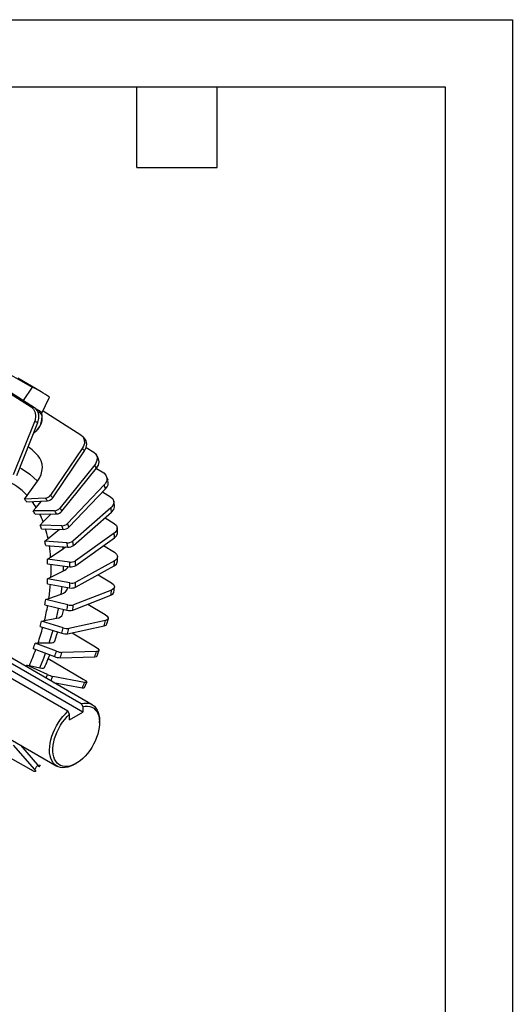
# Model space of a CAD drawing. Header units: inches. Extents: x 0 to 99, y 0 to 76.5.
# Tile 13 of 13: x 82.5 to 99, y 43.5 to 76.5. Entities that reach past the tile are written whole.
import ezdxf

# ---------------------------------------------------------------- set-up
doc = ezdxf.new("R2010")
doc.units = ezdxf.units.IN
doc.header["$LTSCALE"] = 9
doc.header["$MEASUREMENT"] = 0
doc.layers.add('TEXT', color=140, linetype='Continuous', lineweight=25)

msp = doc.modelspace()

# ---------------------------------------------------------------- linework, layer by layer
at = {"color": 7, "linetype": 'Continuous'}
for p, q in [((0.0009, 76.5009), (99.0009, 76.5009)), ((99.0009, 76.5009), (99.0009, 0.0009))]:
    msp.add_line(p, q, dxfattribs=at)
for p, q in [((81.2758, 64.5302), (82.8555, 63.5279)), ((82.9702, 63.5031), (81.3905, 64.5054)), ((82.1096, 64.6407), (82.8891, 64.1907)), ((83.1933, 64.0364), (82.4138, 64.4864)), ((82.8891, 64.1907), (82.5888, 63.7451)), ((83.2081, 63.2934), (83.4797, 63.8496)), ((83.1957, 63.3627), (83.0122, 63.4687)), ((83.2598, 63.3993), (84.5268, 62.5948)), ((82.973, 63.0321), (82.2587, 61.2576)), ((82.3734, 61.2328), (83.0877, 63.0073)), ((84.5748, 62.1395), (83.5054, 60.5722)), ((83.5837, 60.4844), (84.653, 62.0517)), ((84.7099, 62.1715), (84.9601, 62.0131)), ((84.9902, 61.5827), (83.8295, 60.1425)), ((83.8918, 60.0347), (85.0525, 61.475)), ((85.0487, 61.4702), (85.2943, 61.3154)), ((82.7228, 60.5636), (83.0693, 61.0355)), ((85.4378, 61.069), (85.3902, 61.2001)), ((85.3107, 60.9147), (84.0801, 59.6263)), ((84.1254, 59.5004), (85.356, 60.7889)), ((82.6328, 60.4353), (82.7228, 60.5636)), ((83.3314, 60.4699), (82.6328, 60.4353)), ((82.711, 60.3475), (83.4097, 60.3821)), ((83.0276, 60.1606), (83.2108, 60.3723)), ((85.2544, 60.6825), (85.5236, 60.5139)), ((85.6546, 60.2291), (85.6272, 60.3757)), ((82.9301, 60.0428), (83.0276, 60.1606)), ((83.647, 60.052), (82.9301, 60.0428)), ((85.5307, 60.1472), (84.2528, 59.0326)), ((82.9924, 59.9351), (83.7093, 59.9442)), ((83.2635, 59.6764), (83.5359, 59.942)), ((84.2803, 58.8909), (85.5582, 60.0055)), ((85.3376, 59.8131), (85.6439, 59.6226)), ((83.1601, 59.5712), (83.2635, 59.6764)), ((83.8911, 59.5499), (83.1601, 59.5712)), ((83.2055, 59.4453), (83.9364, 59.424)), ((83.4262, 59.1194), (83.8068, 59.4278)), ((83.3189, 59.0285), (83.4262, 59.1194)), ((85.6464, 59.2937), (84.3445, 58.372)), ((84.3538, 58.2169), (85.6556, 59.1387)), ((84.0594, 58.9724), (83.3189, 59.0285)), ((83.3465, 58.8868), (84.0869, 58.8307)), ((83.5129, 58.4994), (83.9309, 58.7728)), ((83.9309, 58.7728), (83.924, 58.843)), ((83.9309, 58.7728), (84.0134, 58.8362)), ((85.291, 58.8805), (85.6531, 58.6573)), ((83.4037, 58.4244), (83.5129, 58.4994)), ((84.1489, 58.3296), (83.4037, 58.4244)), ((83.4129, 58.2694), (84.1582, 58.1746)), ((83.9401, 58.0366), (83.9438, 58.2018)), ((84.3445, 57.4902), (85.6464, 58.2035)), ((85.6556, 58.3692), (84.3538, 57.656)), ((83.4129, 57.7695), (83.5221, 57.8273)), ((84.1582, 57.6329), (83.4129, 57.7695)), ((83.5221, 57.8273), (83.9401, 58.0366)), ((85.1051, 57.907), (85.5511, 57.6349)), ((83.4037, 57.6038), (84.1489, 57.4672)), ((83.8643, 57.2564), (83.8973, 57.5133)), ((84.0851, 57.4559), (84.0882, 57.4784)), ((85.6296, 57.3108), (85.6569, 57.4853)), ((83.3465, 57.0753), (83.4537, 57.1149)), ((84.0869, 56.8945), (83.3465, 57.0753)), ((83.4537, 57.1149), (83.8643, 57.2564)), ((84.2528, 56.7237), (85.5307, 57.2165)), ((85.5582, 57.39), (84.2803, 56.8971)), ((83.3189, 56.9019), (84.0594, 56.7211)), ((84.7638, 56.9207), (85.3396, 56.5734)), ((83.3088, 56.3748), (83.7048, 56.4459)), ((85.4023, 56.2561), (85.4482, 56.435)), ((83.1601, 56.1759), (83.8911, 55.9493)), ((83.2055, 56.354), (83.3088, 56.3748)), ((83.9364, 56.1274), (83.2055, 56.354)), ((84.0801, 55.9306), (85.3107, 56.195)), ((85.356, 56.3731), (84.1254, 56.1088)), ((84.9087, 53.5525), (80.8066, 55.9206)), ((84.2308, 55.963), (85.0224, 55.4914)), ((82.9301, 55.4385), (83.647, 55.1653)), ((82.9924, 55.6182), (83.0899, 55.6198)), ((83.7093, 55.345), (82.9924, 55.6182)), ((83.0899, 55.6198), (83.4645, 55.6195)), ((81.5558, 55.3077), (84.5362, 53.5871)), ((83.4352, 55.096), (84.605, 54.4078)), ((83.8295, 55.1251), (84.9902, 55.1569)), ((85.0525, 55.3366), (83.8918, 55.3048)), ((84.0939, 53.3318), (81.1136, 55.0524)), ((84.5918, 53.3), (81.5558, 55.0527)), ((82.711, 54.881), (82.801, 54.8634)), ((83.4097, 54.5612), (82.711, 54.881)), ((82.801, 54.8634), (83.1475, 54.7915)), ((84.653, 54.2986), (83.5837, 54.4994)), ((83.6116, 54.3013), (84.5748, 54.1205)), ((79.6192, 53.8637), (83.7213, 51.4956)), ((84.5362, 53.5871), (84.5918, 53.4882)), ((84.5918, 53.4882), (84.5918, 53.3)), ((84.1496, 53.2329), (84.0939, 53.3318)), ((84.1496, 53.0448), (84.5918, 53.3)), ((84.1496, 53.0448), (84.1496, 53.2329)), ((85.1547, 52.9445), (85.1547, 53.0088)), ((82.2587, 52.1964), (82.973, 51.3785)), ((83.0877, 51.5358), (82.514, 52.1926)), ((82.8555, 51.367), (81.6757, 52.0355)), ((83.1653, 51.5348), (83.1208, 51.4721)), ((84.3152, 51.5545), (84.3708, 51.5867))]:
    msp.add_line(p, q)
at = {"flags": 128}
for points in [[(82.8555, 63.5279), (82.9364, 63.4509), (82.9892, 63.3431), (83.0082, 63.2166), (82.991, 63.0858), (82.973, 63.0321)], [(83.0877, 63.0073), (83.1199, 63.1354), (83.1164, 63.2656), (83.0776, 63.383), (83.0077, 63.4745), (82.9702, 63.5031)], [(83.0757, 63.3607), (83.1419, 63.3582), (83.1957, 63.3627)], [(83.0757, 63.3607), (83.1075, 63.3545), (83.1362, 63.342), (83.1614, 63.3234), (83.1827, 63.2989), (83.1996, 63.2691), (83.2119, 63.2344), (83.2193, 63.1954), (83.2218, 63.1528)], [(83.1957, 63.3627), (83.2147, 63.2563), (83.2218, 63.1528)], [(83.2218, 63.1528), (83.215, 63.0593), (83.1957, 62.973)], [(83.0757, 62.7761), (82.9957, 62.6892), (82.9404, 62.6413)], [(83.1957, 62.973), (83.1431, 62.873), (83.0757, 62.7761)], [(84.5268, 62.5948), (84.6027, 62.5206), (84.643, 62.4201), (84.6432, 62.3046), (84.6032, 62.1871), (84.5748, 62.1395)], [(84.6613, 62.4567), (84.6159, 62.5103), (84.5771, 62.5514)], [(84.653, 62.0517), (84.7091, 62.166), (84.7264, 62.284), (84.7029, 62.3924), (84.6587, 62.4548)], [(83.0693, 61.0355), (83.1378, 61.1437), (83.1903, 61.2612), (83.2224, 61.3781), (83.2349, 61.4978), (83.2269, 61.6102), (83.1981, 61.7185), (83.1509, 61.8136), (83.0922, 61.8879)], [(84.9601, 62.0131), (85.0347, 61.9407), (85.0718, 61.8447), (85.0672, 61.736), (85.0213, 61.6266), (84.9902, 61.5827)], [(85.1062, 61.8169), (85.0942, 61.8394), (85.0395, 61.9307)], [(85.0525, 61.475), (85.1147, 61.5807), (85.1374, 61.6913), (85.1179, 61.7942), (85.1031, 61.815)], [(82.4775, 61.4915), (82.5364, 61.4628), (82.817, 61.2698), (83.0693, 61.0355)], [(85.2943, 61.3154), (85.368, 61.2451), (85.4026, 61.1545), (85.3943, 61.0537), (85.3439, 60.9542), (85.3107, 60.9147)], [(85.5236, 60.5139), (85.5966, 60.446), (85.6296, 60.3615), (85.6187, 60.27), (85.5653, 60.1816), (85.5307, 60.1472)], [(85.5582, 60.0055), (85.6283, 60.0894), (85.6578, 60.1809), (85.6502, 60.2283)], [(85.6439, 59.6226), (85.7166, 59.5575), (85.7487, 59.4798), (85.7366, 59.3984), (85.6816, 59.3224), (85.6464, 59.2937)], [(85.758, 59.3129), (85.7536, 59.4097), (85.7488, 59.4712)], [(85.6556, 59.1387), (85.7273, 59.2096), (85.7582, 59.2898), (85.7544, 59.3126)], [(85.6531, 58.6573), (85.7258, 58.5951), (85.7579, 58.5248), (85.7458, 58.4544), (85.6909, 58.3918), (85.6556, 58.3692)], [(85.7492, 58.3351), (85.752, 58.3726), (85.758, 58.5027)], [(85.6464, 58.2035), (85.718, 58.2605), (85.749, 58.3284), (85.7477, 58.3351)], [(83.8643, 57.2564), (83.948, 57.2925), (84.0136, 57.3367), (84.059, 57.3878), (84.0833, 57.4443), (84.0837, 57.4561)], [(85.5511, 57.6349), (85.6241, 57.5757), (85.6571, 57.5132), (85.6462, 57.4545), (85.5928, 57.4061), (85.5582, 57.39)], [(85.5307, 57.2165), (85.6008, 57.2587), (85.6288, 57.3109)], [(83.7048, 56.4459), (83.7771, 56.7661), (83.7814, 56.789)], [(83.9106, 56.574), (83.9328, 56.6632), (83.9515, 56.7474)], [(83.7048, 56.4459), (83.7853, 56.4664), (83.8477, 56.4954), (83.8902, 56.5321), (83.9109, 56.5739)], [(85.3396, 56.5734), (85.4133, 56.5173), (85.4479, 56.4629), (85.4396, 56.4162), (85.3892, 56.3826), (85.356, 56.3731)], [(85.3107, 56.195), (85.3776, 56.2218), (85.4, 56.2568)], [(83.4645, 55.6195), (83.568, 55.9442), (83.5954, 56.0409)], [(83.6515, 55.6833), (83.723, 55.9015), (83.7506, 55.9928)], [(83.4645, 55.6195), (83.5401, 55.624), (83.5979, 55.6374), (83.636, 55.6595), (83.6501, 55.6838)], [(85.0224, 55.4914), (85.0971, 55.4385), (85.1342, 55.3923), (85.1295, 55.3579), (85.0836, 55.3392), (85.0525, 55.3366)], [(83.1475, 54.7915), (83.2805, 55.1151), (83.3428, 55.2813)], [(84.9902, 55.1569), (85.0524, 55.1681), (85.0696, 55.1895)], [(85.0728, 55.1883), (85.1328, 55.3592), (85.1359, 55.3685)], [(83.1475, 54.7915), (83.2169, 54.78), (83.2686, 54.778), (83.3009, 54.7855), (83.3095, 54.7972)], [(84.5748, 54.1205), (84.6308, 54.1161), (84.6432, 54.1265)], [(84.605, 54.4078), (84.681, 54.3582), (84.7213, 54.3202), (84.7214, 54.2981), (84.6815, 54.2944), (84.653, 54.2986)], [(84.6469, 54.1248), (84.7254, 54.3022), (84.7257, 54.303)], [(84.5918, 53.4882), (84.6745, 53.5019), (84.7534, 53.503), (84.8274, 53.4914), (84.8958, 53.4674), (84.9576, 53.431), (85.012, 53.383), (85.0584, 53.3237), (85.0962, 53.2541), (85.1248, 53.1749), (85.1441, 53.0871), (85.1536, 52.9919), (85.1534, 52.8904), (85.1433, 52.7839), (85.1236, 52.6738), (85.0944, 52.5614), (85.0561, 52.4481), (85.0093, 52.3353), (84.9545, 52.2246), (84.8923, 52.1172), (84.8237, 52.0144), (84.7493, 51.9177), (84.6702, 51.8281), (84.5874, 51.7469), (84.5018, 51.675), (84.4146, 51.6133), (84.3268, 51.5627), (84.2396, 51.5237), (84.1541, 51.4968), (84.0712, 51.4823), (83.9921, 51.4806), (83.9178, 51.4915), (83.8491, 51.5149), (83.787, 51.5506), (83.7321, 51.598), (83.6853, 51.6567), (83.6471, 51.7258), (83.6179, 51.8046), (83.5981, 51.8919), (83.5881, 51.9868), (83.5878, 52.0879), (83.5974, 52.1942), (83.6166, 52.3042), (83.6453, 52.4165), (83.6831, 52.5298), (83.7294, 52.6426), (83.7839, 52.7535), (83.8456, 52.8611), (83.914, 52.9641), (83.9881, 53.0612), (84.0669, 53.1512), (84.1496, 53.2329)], [(84.5362, 53.5871), (84.6226, 53.6039), (84.7054, 53.6079), (84.7836, 53.5992), (84.8563, 53.5779), (84.9226, 53.5441), (84.9818, 53.4984), (85.0331, 53.4412), (85.076, 53.3732), (85.11, 53.2952), (85.1346, 53.2082), (85.1496, 53.1131), (85.1547, 53.0111), (85.1547, 53.0088)], [(84.3152, 51.5545), (84.2695, 51.5296), (84.179, 51.4887), (84.0901, 51.46), (84.0038, 51.4438), (83.9212, 51.4403), (83.8432, 51.4496), (83.7708, 51.4715), (83.7047, 51.5058), (83.6459, 51.552), (83.5949, 51.6097), (83.5524, 51.6782), (83.5188, 51.7565), (83.4946, 51.8439), (83.4801, 51.9394), (83.4754, 52.0416), (83.4805, 52.1496), (83.4955, 52.262), (83.5201, 52.3774), (83.554, 52.4946), (83.5969, 52.6121), (83.6483, 52.7286), (83.7075, 52.8426), (83.7738, 52.953), (83.8465, 53.0583), (83.9247, 53.1573), (84.0075, 53.2488), (84.0939, 53.3318)], [(83.1174, 51.4745), (83.1229, 51.4775), (83.1057, 51.5135), (83.0877, 51.5358)], [(82.973, 51.3785), (83.0052, 51.3327), (83.0017, 51.311), (82.9628, 51.3158), (82.893, 51.3466), (82.8555, 51.367)]]:
    msp.add_lwpolyline(points, dxfattribs=at)
for centre, radius, start, end in [((81.6214, 61.3135), 3.144, 53.76859, 66.22066), ((82.2167, 60.2979), 3.2925, 76.77045, 78.81298), ((82.3634, 59.9374), 3.1541, 76.72565, 78.85779), ((82.588, 63.182), 0.6345, 320.22793, 357.36071), ((82.6416, 63.1166), 0.5517, 303.85739, 321.88438), ((81.2221, 60.214), 2.5105, 41.83042, 52.17893), ((82.2467, 59.9857), 3.1715, 40.65003, 42.77436), ((81.7653, 59.6453), 3.7621, 29.09989, 30.99564), ((81.1705, 59.1176), 2.1214, 42.97033, 67.94798), ((85.1802, 60.9901), 0.2672, 311.15756, 17.05642), ((80.9443, 59.2709), 4.6656, 18.98685, 20.62919), ((80.9912, 58.8933), 2.2522, 40.21639, 43.208), ((83.3147, 60.6975), 0.2283, 274.205, 326.68732), ((81.5834, 58.8331), 2.3947, 40.30541, 43.11898), ((83.3904, 60.6141), 0.2328, 274.75708, 326.13525), ((81.7082, 58.8914), 2.4607, 40.34313, 43.08126), ((80.8402, 58.8298), 2.5604, 31.31737, 36.72907), ((80.6494, 58.6516), 2.6715, 28.7129, 31.38264), ((83.6403, 60.2947), 0.2428, 271.57189, 321.17771), ((81.2199, 58.5761), 2.8406, 28.79234, 31.30319), ((81.3347, 58.6274), 2.9188, 28.826, 31.26953), ((79.7875, 58.9585), 5.865, 10.28428, 11.69428), ((80.3513, 58.5649), 3.1171, 20.89029, 26.19082), ((83.7017, 60.1888), 0.2447, 271.77753, 320.97207), ((80.0664, 58.3858), 3.313, 18.65157, 20.96446), ((79.6133, 58.3151), 3.8968, 11.9125, 16.84186), ((83.8972, 59.8068), 0.257, 268.64963, 315.37564), ((80.6001, 58.2934), 3.5227, 18.7204, 20.89563), ((83.9431, 59.6795), 0.2555, 268.50642, 315.51886), ((80.6977, 58.3369), 3.6197, 18.74957, 20.86647), ((78.3532, 58.782), 7.3111, 2.79606, 4.01339), ((79.245, 58.1639), 4.1647, 9.99643, 11.98213), ((78.6884, 58.1464), 4.8374, 4.18515, 8.71612), ((84.0809, 59.2438), 0.2723, 265.47948, 309.14172), ((79.7267, 58.0575), 4.4282, 10.05552, 11.92304), ((84.1102, 59.0963), 0.2667, 264.99036, 309.63083), ((79.8003, 58.0945), 4.5502, 10.08056, 11.898), ((78.2265, 58.0386), 5.1915, 2.54754, 4.26191), ((77.5747, 58.087), 5.9531, 357.50014, 1.6307), ((83.779, 58.4152), 0.4115, 293.04364, 325.11356), ((84.1889, 58.6179), 0.291, 262.11154, 302.33525), ((78.6438, 57.9243), 5.52, 2.59856, 4.21089), ((84.2006, 58.4515), 0.2801, 261.2951, 303.15169), ((78.6875, 57.9576), 5.6721, 2.62018, 4.18927), ((76.7475, 58.782), 8.9176, 356.28048, 357.34682), ((77.0864, 58.0386), 6.3323, 356.06278, 357.56452), ((76.389, 58.1576), 7.1412, 351.60456, 355.40618), ((77.4315, 57.9243), 6.733, 356.10747, 357.51982), ((84.2137, 57.7595), 0.2994, 257.51149, 295.91689), ((84.2207, 57.9435), 0.3168, 258.60768, 294.8207), ((77.4418, 57.9576), 6.9185, 356.12641, 357.50089), ((75.9234, 58.1639), 7.5024, 350.31609, 351.6573), ((75.1097, 58.9584), 10.5656, 350.51051, 351.46287), ((75.2378, 58.3427), 8.3074, 346.29681, 349.84997), ((76.1949, 58.0575), 7.9772, 350.356, 351.61738), ((84.179, 57.2393), 0.3569, 255.04054, 286.48262), ((76.1712, 58.0945), 8.197, 350.37292, 351.60047), ((84.1519, 57.0385), 0.3306, 253.75624, 287.76692), ((74.2289, 58.6002), 9.3488, 341.41004, 344.79342), ((74.846, 58.3857), 8.6028, 345.11512, 346.33936), ((75.0493, 58.2934), 9.1472, 345.15155, 346.30293), ((84.0716, 56.5313), 0.4259, 251.48626, 277.2509), ((74.994, 58.3369), 9.3993, 345.16699, 346.28749), ((73.5924, 59.2709), 12.1153, 345.29259, 346.16189), ((84.0224, 56.3132), 0.3869, 250.16061, 278.57655), ((73.9564, 58.6515), 9.5315, 340.30048, 341.44385), ((73.4563, 58.8675), 10.1665, 336.80555, 340.0942), ((75.5115, 58.2249), 8.5198, 336.27156, 339.39492), ((74.1034, 58.576), 10.1347, 340.3345, 341.40982), ((83.8443, 55.6267), 0.5018, 246.83985, 268.30403), ((83.9199, 55.8666), 0.5624, 248.00913, 267.13474), ((74.022, 58.6273), 10.414, 340.34892, 341.3954), ((72.3396, 59.6451), 13.4232, 340.46622, 341.2781), ((73.3761, 58.8756), 10.1537, 336.53875, 336.83276), ((73.4619, 58.8248), 10.823, 336.13872, 336.79973), ((83.8005, 55.3857), 0.9125, 244.64097, 256.25604), ((73.351, 58.8881), 11.1341, 335.96983, 336.78561), ((71.4657, 59.9853), 14.3611, 335.89717, 336.6733), ((71.4062, 59.9361), 14.3883, 323.50431, 324.27946)]:
    msp.add_arc(centre, radius, start, end)
at = {"layer": 'TEXT'}
for p, q in [((2.25, 74.25), (96.75, 74.25)), ((86.4, 71.55), (86.4, 74.25)), ((89.1, 71.55), (89.1, 74.25)), ((96.75, 74.25), (96.75, 2.25)), ((86.4, 71.55), (89.1, 71.55))]:
    msp.add_line(p, q, dxfattribs=at)

doc.saveas('drawing.dxf')
